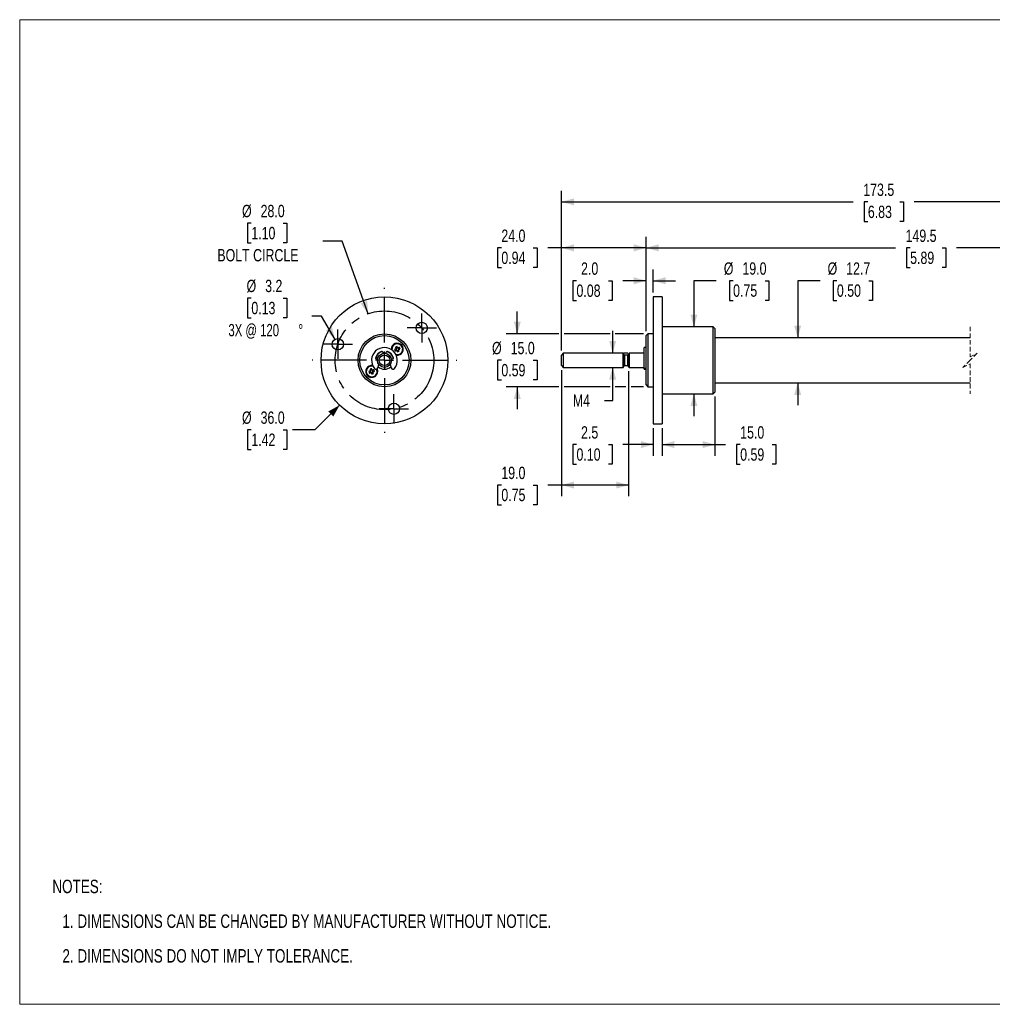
# Model space of a CAD drawing. Header units: millimetres. Extents: x 0 to 432, y 0 to 279.
# Tile 1 of 2: x 0 to 276, y 0 to 279. Entities that reach past the tile are written whole.
import ezdxf

# ---------------------------------------------------------------- set-up
doc = ezdxf.new("R2010")
doc.units = ezdxf.units.MM
doc.linetypes.add('CENTERX2', pattern=[20.32, 12.7, -2.54, 2.54, -2.54])
doc.linetypes.add('HIDDEN', pattern=[1.905, 1.27, -0.635])
doc.layers.add('CENTER', color=40, linetype='CENTERX2')
doc.layers.add('DIMENSIONS', color=140, linetype='Continuous', lineweight=25)
doc.layers.add('TEXT', color=140, linetype='Continuous', lineweight=25)
doc.styles.add('SLDTEXTSTYLE0', font='TXT', dxfattribs={"width": 0.75})
doc.styles.add('SLDTEXTSTYLE1', font='TXT', dxfattribs={"width": 0.6875})
doc.dimstyles.new('SLDDIMSTYLE0', dxfattribs={"dimtxt": 3.5, "dimasz": 3.5, "dimexe": 0, "dimexo": 0.0625, "dimgap": 0.875, "dimtad": 0, "dimtih": 1, "dimtoh": 1, "dimdec": 1, "dimrnd": 1e-09, "dimzin": 12, "dimdsep": 46, "dimtxsty": 'SLDTEXTSTYLE0', "dimsah": 1, "dimcen": 0.09, "dimadec": 0, "dimazin": 3, "dimtfac": 1, "dimtdec": 1, "dimtofl": 0, "dimtmove": 0, "dimatfit": 3, "dimfxl": 0, "dimfrac": 2, "dimtolj": 1, "dimtzin": 12, "dimarcsym": 0})
doc.dimstyles.new('SLDDIMSTYLE1', dxfattribs={"dimtxt": 3.5, "dimasz": 3.5, "dimexe": 0, "dimexo": 0.0625, "dimgap": 0.875, "dimtad": 0, "dimtih": 1, "dimtoh": 1, "dimdec": 1, "dimrnd": 1e-09, "dimzin": 4, "dimdsep": 46, "dimtxsty": 'SLDTEXTSTYLE0', "dimsah": 1, "dimcen": 0, "dimadec": 0, "dimazin": 1, "dimtfac": 1, "dimtdec": 1, "dimtofl": 0, "dimtmove": 0, "dimatfit": 3, "dimfxl": 0, "dimfrac": 2, "dimtolj": 1, "dimtzin": 12, "dimarcsym": 0})
doc.dimstyles.new('SLDDIMSTYLE2', dxfattribs={"dimtxt": 3.5, "dimasz": 3.5, "dimexe": 0, "dimexo": 0.0625, "dimgap": 0.875, "dimtad": 0, "dimtih": 1, "dimtoh": 1, "dimdec": 1, "dimrnd": 1e-09, "dimzin": 12, "dimdsep": 46, "dimtxsty": 'SLDTEXTSTYLE0', "dimsah": 1, "dimcen": 0, "dimadec": 0, "dimazin": 3, "dimtfac": 1, "dimtdec": 1, "dimtofl": 0, "dimtmove": 0, "dimatfit": 3, "dimfxl": 0, "dimfrac": 2, "dimtolj": 1, "dimtzin": 12, "dimarcsym": 0})
doc.dimstyles.new('SLDDIMSTYLE3', dxfattribs={"dimtxt": 3.5, "dimasz": 3.5, "dimexe": 0, "dimexo": 0.0625, "dimgap": 0.875, "dimtad": 0, "dimtih": 1, "dimtoh": 1, "dimdec": 1, "dimrnd": 1e-09, "dimzin": 4, "dimdsep": 46, "dimtxsty": 'SLDTEXTSTYLE0', "dimsah": 1, "dimcen": 0, "dimadec": 0, "dimazin": 1, "dimtfac": 1, "dimtdec": 1, "dimtofl": 0, "dimtmove": 0, "dimatfit": 3, "dimfxl": 0, "dimfrac": 2, "dimtolj": 1, "dimtzin": 12, "dimarcsym": 0})
doc.dimstyles.new('SLDDIMSTYLE4', dxfattribs={"dimtxt": 3.5, "dimasz": 3.5, "dimexe": 0, "dimexo": 0.0625, "dimgap": 0.875, "dimtad": 0, "dimtih": 1, "dimtoh": 1, "dimdec": 1, "dimrnd": 1e-09, "dimzin": 4, "dimdsep": 46, "dimtxsty": 'SLDTEXTSTYLE0', "dimsah": 1, "dimcen": 0.09, "dimadec": 0, "dimazin": 1, "dimtfac": 1, "dimtdec": 1, "dimtofl": 0, "dimtmove": 0, "dimatfit": 3, "dimfxl": 0, "dimfrac": 2, "dimtolj": 1, "dimtzin": 12, "dimarcsym": 0})
doc.dimstyles.new('SLDDIMSTYLE5', dxfattribs={"dimtxt": 3.5, "dimasz": 3.5, "dimexe": 0, "dimexo": 0.0625, "dimgap": 0.875, "dimtad": 0, "dimtih": 1, "dimtoh": 1, "dimdec": 1, "dimrnd": 1e-09, "dimzin": 12, "dimdsep": 46, "dimtxsty": 'SLDTEXTSTYLE0', "dimsah": 1, "dimcen": 0.09, "dimadec": 0, "dimazin": 3, "dimtfac": 1, "dimtdec": 1, "dimtmove": 0, "dimatfit": 0, "dimfxl": 0, "dimfrac": 2, "dimtolj": 1, "dimtzin": 12, "dimarcsym": 0})
doc.dimstyles.new('SLDDIMSTYLE6', dxfattribs={"dimtxt": 3.5, "dimasz": 3.5, "dimexe": 0, "dimexo": 0.0625, "dimgap": 0.875, "dimtad": 0, "dimtih": 1, "dimtoh": 1, "dimdec": 1, "dimrnd": 1e-09, "dimzin": 4, "dimdsep": 46, "dimtxsty": 'SLDTEXTSTYLE0', "dimsah": 1, "dimcen": 0.09, "dimadec": 0, "dimazin": 1, "dimtfac": 1, "dimtdec": 1, "dimtmove": 0, "dimatfit": 0, "dimfxl": 0, "dimfrac": 2, "dimtolj": 1, "dimtzin": 12, "dimarcsym": 0})

# ---------------------------------------------------------------- blocks, each defined once
blk = doc.blocks.new('SW_NOTE_0_5')
at = {"layer": 'TEXT', "color": 0, "char_height": 3.81, "attachment_point": 1, "style": 'SLDTEXTSTYLE0'}
for s, insert in [('NOTES:', (0, 4.91)), ('1. DIMENSIONS CAN BE CHANGED BY MANUFACTURER WITHOUT NOTICE.', (2.86, -4.94)), ('2. DIMENSIONS DO NOT IMPLY TOLERANCE.', (2.86, -14.79))]:
    blk.add_mtext(s, dxfattribs=dict(at, insert=insert))
blk = doc.blocks.new('_D_3')
at = {"layer": 'DIMENSIONS'}
for p, q in [((65.7, 221.64), (64.63, 221.64)), ((64.63, 221.64), (64.63, 216.08)), ((74.75, 221.64), (75.81, 221.64)), ((75.81, 221.64), (75.81, 216.08)), ((64.63, 216.08), (65.7, 216.08)), ((75.81, 216.08), (74.75, 216.08)), ((91.51, 216.59), (85.96, 216.59)), ((98.81, 195.94), (91.51, 216.59))]:
    blk.add_line(p, q, dxfattribs=at)
blk.add_solid([(98.81, 195.94), (98.59, 199.58), (96.7, 198.91)], dxfattribs=at)
at = {"layer": 'DIMENSIONS', "char_height": 3.5, "attachment_point": 1, "style": 'SLDTEXTSTYLE0'}
for s, insert in [('%%c', (63.06, 226.86)), ('28.0', (68.33, 226.86)), ('1.10', (65.7, 220.59)), ('BOLT CIRCLE', (56.07, 214.32))]:
    blk.add_mtext(s, dxfattribs=dict(at, insert=insert))
blk = doc.blocks.new('_D_4')
at = {"layer": 'DIMENSIONS'}
for p, q in [((65.7, 200.37), (64.63, 200.37)), ((64.63, 200.37), (64.63, 194.82)), ((74.75, 200.37), (75.81, 200.37)), ((75.81, 200.37), (75.81, 194.82)), ((64.63, 194.82), (65.7, 194.82)), ((75.81, 194.82), (74.75, 194.82)), ((85.62, 195.3), (82.83, 195.3)), ((89.44, 188.69), (85.62, 195.3))]:
    blk.add_line(p, q, dxfattribs=at)
blk.add_solid([(89.44, 188.69), (88.55, 192.22), (86.82, 191.22)], dxfattribs=at)
at = {"layer": 'DIMENSIONS', "char_height": 3.5, "attachment_point": 1}
for s, insert, style in [('%%c', (64.35, 205.6), 'SLDTEXTSTYLE0'), ('3.2', (69.63, 205.6), 'SLDTEXTSTYLE0'), ('0.13', (65.7, 199.33), 'SLDTEXTSTYLE0'), ('3X @ 120', (59.2, 193.06), 'SLDTEXTSTYLE1'), ('%%d', (79.02, 193.01), 'SLDTEXTSTYLE0')]:
    blk.add_mtext(s, dxfattribs=dict(at, insert=insert, style=style))
blk = doc.blocks.new('_D_5')
at = {"layer": 'DIMENSIONS'}
for p, q in [((90.75, 170.02), (83.74, 163)), ((65.7, 163), (64.63, 163)), ((64.63, 163), (64.63, 157.45)), ((74.75, 163), (75.81, 163)), ((75.81, 163), (75.81, 157.45)), ((83.74, 163), (77.39, 163)), ((64.63, 157.45), (65.7, 157.45)), ((75.81, 157.45), (74.75, 157.45))]:
    blk.add_line(p, q, dxfattribs=at)
blk.add_solid([(90.75, 170.02), (87.56, 168.25), (88.98, 166.83)], dxfattribs=at)
at = {"layer": 'DIMENSIONS', "char_height": 3.5, "attachment_point": 1, "style": 'SLDTEXTSTYLE0'}
for s, insert in [('%%c', (63.06, 168.23)), ('36.0', (68.33, 168.23)), ('1.42', (65.7, 161.96))]:
    blk.add_mtext(s, dxfattribs=dict(at, insert=insert))
blk = doc.blocks.new('SW_CENTERMARKSYMBOL_0')
at = {"layer": 'CENTER', "color": 0}
for p, q in [((0, 2.54), (0, 4.14)), ((-2.54, 0), (-4.14, 0)), ((0, 0), (-2.54, 0)), ((0, 0), (0, 2.54)), ((0, 0), (0, -2.54)), ((0, 0), (2.54, 0)), ((2.54, 0), (4.14, 0)), ((0, -2.54), (0, -4.14))]:
    blk.add_line(p, q, dxfattribs=at)
blk = doc.blocks.new('SW_CENTERMARKSYMBOL_1')
at = {"layer": 'CENTER', "color": 0}
for p, q in [((0, 2.54), (0, 4.14)), ((-2.54, 0), (-4.14, 0)), ((0, 0), (-2.54, 0)), ((0, 0), (0, 2.54)), ((0, 0), (0, -2.54)), ((0, 0), (2.54, 0)), ((2.54, 0), (4.14, 0)), ((0, -2.54), (0, -4.14))]:
    blk.add_line(p, q, dxfattribs=at)
blk = doc.blocks.new('SW_CENTERMARKSYMBOL_2')
at = {"layer": 'CENTER', "color": 0}
for p, q in [((0, 2.54), (0, 4.14)), ((-2.54, 0), (-4.14, 0)), ((0, 0), (-2.54, 0)), ((0, 0), (0, 2.54)), ((0, 0), (0, -2.54)), ((0, 0), (2.54, 0)), ((2.54, 0), (4.14, 0)), ((0, -2.54), (0, -4.14))]:
    blk.add_line(p, q, dxfattribs=at)
blk = doc.blocks.new('SW_CENTERMARKSYMBOL_3')
at = {"layer": 'CENTER', "color": 0}
for p, q in [((0, 5.08), (0, 20.54)), ((-5.08, 0), (-20.54, 0)), ((0, 0), (-2.54, 0)), ((0, 0), (0, 2.54)), ((0, 0), (0, -2.54)), ((0, 0), (2.54, 0)), ((5.08, 0), (20.54, 0)), ((0, -5.08), (0, -20.54))]:
    blk.add_line(p, q, dxfattribs=at)
blk = doc.blocks.new('_D_6')
at = {"layer": 'DIMENSIONS'}
for p, q in [((153.7, 179.97), (153.7, 144.17)), ((172.7, 179.67), (172.7, 144.17)), ((136.62, 147.32), (135.56, 147.32)), ((135.56, 147.32), (135.56, 141.77)), ((145.67, 147.32), (146.74, 147.32)), ((146.74, 147.32), (146.74, 141.77)), ((153.7, 147.35), (149.81, 147.35)), ((172.7, 147.35), (153.7, 147.35)), ((135.56, 141.77), (136.62, 141.77)), ((146.74, 141.77), (145.67, 141.77))]:
    blk.add_line(p, q, dxfattribs=at)
for points in [[(153.7, 147.35), (157.2, 146.35), (157.2, 148.35)], [(172.7, 147.35), (169.2, 148.35), (169.2, 146.35)]]:
    blk.add_solid(points, dxfattribs=at)
at = {"layer": 'DIMENSIONS', "char_height": 3.5, "attachment_point": 1, "style": 'SLDTEXTSTYLE0'}
for s, insert in [('19.0', (136.62, 152.55)), ('0.75', (136.62, 146.28))]:
    blk.add_mtext(s, dxfattribs=dict(at, insert=insert))
blk = doc.blocks.new('_D_7')
at = {"layer": 'DIMENSIONS'}
for p, q in [((168.2, 184.74), (168.2, 191.09)), ((172.47, 184.74), (171.38, 184.74)), ((168.2, 171.32), (168.2, 180.74)), ((165.91, 171.32), (168.2, 171.32))]:
    blk.add_line(p, q, dxfattribs=at)
for points in [[(168.2, 184.74), (169.2, 188.24), (167.2, 188.24)], [(168.2, 180.74), (167.2, 177.24), (169.2, 177.24)]]:
    blk.add_solid(points, dxfattribs=at)
at = {"layer": 'DIMENSIONS', "insert": (156.9, 173.06), "char_height": 3.5, "attachment_point": 1, "style": 'SLDTEXTSTYLE0'}
blk.add_mtext('M4', dxfattribs=at)
blk = doc.blocks.new('_D_8')
at = {"layer": 'DIMENSIONS'}
for p, q in [((153.7, 185.51), (153.7, 217.82)), ((177.7, 191.01), (177.7, 217.82)), ((136.62, 214.62), (135.56, 214.62)), ((135.56, 214.62), (135.56, 209.06)), ((145.67, 214.62), (146.74, 214.62)), ((146.74, 214.62), (146.74, 209.06)), ((153.7, 214.65), (149.81, 214.65)), ((177.7, 214.65), (153.7, 214.65)), ((135.56, 209.06), (136.62, 209.06)), ((146.74, 209.06), (145.67, 209.06))]:
    blk.add_line(p, q, dxfattribs=at)
for points in [[(153.7, 214.65), (157.2, 213.65), (157.2, 215.65)], [(177.7, 214.65), (174.2, 215.65), (174.2, 213.65)]]:
    blk.add_solid(points, dxfattribs=at)
at = {"layer": 'DIMENSIONS', "char_height": 3.5, "attachment_point": 1, "style": 'SLDTEXTSTYLE0'}
for s, insert in [('24.0', (136.62, 219.84)), ('0.94', (136.62, 213.58))]:
    blk.add_mtext(s, dxfattribs=dict(at, insert=insert))
blk = doc.blocks.new('_D_9')
at = {"layer": 'DIMENSIONS'}
for p, q in [((177.7, 191.01), (177.7, 208.5)), ((179.7, 202.01), (179.7, 208.5)), ((157.93, 205.29), (156.87, 205.29)), ((156.87, 205.29), (156.87, 199.74)), ((166.98, 205.29), (168.05, 205.29)), ((168.05, 205.29), (168.05, 199.74)), ((177.7, 205.32), (171.12, 205.32)), ((179.7, 205.32), (186.05, 205.32)), ((156.87, 199.74), (157.93, 199.74)), ((168.05, 199.74), (166.98, 199.74))]:
    blk.add_line(p, q, dxfattribs=at)
for points in [[(177.7, 205.32), (174.2, 206.32), (174.2, 204.32)], [(179.7, 205.32), (183.2, 204.32), (183.2, 206.32)]]:
    blk.add_solid(points, dxfattribs=at)
at = {"layer": 'DIMENSIONS', "char_height": 3.5, "attachment_point": 1, "style": 'SLDTEXTSTYLE0'}
for s, insert in [('2.0', (159.23, 210.52)), ('0.08', (157.93, 204.25))]:
    blk.add_mtext(s, dxfattribs=dict(at, insert=insert))
blk = doc.blocks.new('_D_10')
at = {"layer": 'DIMENSIONS'}
for p, q in [((179.7, 163.47), (179.7, 155.66)), ((182.2, 163.47), (182.2, 155.66)), ((157.93, 158.81), (156.87, 158.81)), ((156.87, 158.81), (156.87, 153.25)), ((166.98, 158.81), (168.05, 158.81)), ((168.05, 158.81), (168.05, 153.25)), ((179.7, 158.83), (171.12, 158.83)), ((182.2, 158.83), (188.55, 158.83)), ((156.87, 153.25), (157.93, 153.25)), ((168.05, 153.25), (166.98, 153.25))]:
    blk.add_line(p, q, dxfattribs=at)
for points in [[(179.7, 158.83), (176.2, 159.83), (176.2, 157.83)], [(182.2, 158.83), (185.7, 157.83), (185.7, 159.83)]]:
    blk.add_solid(points, dxfattribs=at)
at = {"layer": 'DIMENSIONS', "char_height": 3.5, "attachment_point": 1, "style": 'SLDTEXTSTYLE0'}
for s, insert in [('2.5', (159.23, 164.03)), ('0.10', (157.93, 157.76))]:
    blk.add_mtext(s, dxfattribs=dict(at, insert=insert))
blk = doc.blocks.new('_D_11')
at = {"layer": 'DIMENSIONS'}
for p, q in [((141.15, 190.24), (141.15, 196.59)), ((152.95, 190.24), (137.97, 190.24)), ((167.45, 190.24), (154.45, 190.24)), ((176.93, 190.24), (168.95, 190.24)), ((136.62, 182.74), (135.56, 182.74)), ((135.56, 182.74), (135.56, 177.19)), ((145.67, 182.74), (146.74, 182.74)), ((146.74, 182.74), (146.74, 177.19)), ((135.56, 177.19), (136.62, 177.19)), ((146.74, 177.19), (145.67, 177.19)), ((152.95, 175.24), (137.97, 175.24)), ((141.15, 175.24), (141.15, 168.89)), ((167.45, 175.24), (154.45, 175.24)), ((171.95, 175.24), (168.95, 175.24)), ((176.93, 175.24), (173.45, 175.24))]:
    blk.add_line(p, q, dxfattribs=at)
for points in [[(141.15, 190.24), (142.15, 193.74), (140.15, 193.74)], [(141.15, 175.24), (140.15, 171.74), (142.15, 171.74)]]:
    blk.add_solid(points, dxfattribs=at)
at = {"layer": 'DIMENSIONS', "char_height": 3.5, "attachment_point": 1, "style": 'SLDTEXTSTYLE0'}
for s, insert in [('%%c', (133.98, 187.97)), ('15.0', (139.26, 187.97)), ('0.59', (136.62, 181.7))]:
    blk.add_mtext(s, dxfattribs=dict(at, insert=insert))
blk = doc.blocks.new('_D_12')
at = {"layer": 'DIMENSIONS'}
for p, q in [((197.59, 205.32), (191.24, 205.32)), ((191.24, 205.32), (191.24, 192.24)), ((202.36, 205.32), (201.29, 205.32)), ((201.29, 205.32), (201.29, 199.76)), ((211.41, 205.32), (212.48, 205.32)), ((212.48, 205.32), (212.48, 199.76)), ((201.29, 199.76), (202.36, 199.76)), ((212.48, 199.76), (211.41, 199.76)), ((191.24, 173.24), (191.24, 166.89))]:
    blk.add_line(p, q, dxfattribs=at)
for points in [[(191.24, 192.24), (192.24, 195.74), (190.24, 195.74)], [(191.24, 173.24), (190.24, 169.74), (192.24, 169.74)]]:
    blk.add_solid(points, dxfattribs=at)
at = {"layer": 'DIMENSIONS', "char_height": 3.5, "attachment_point": 1, "style": 'SLDTEXTSTYLE0'}
for s, insert in [('%%c', (199.72, 210.54)), ('19.0', (205, 210.54)), ('0.75', (202.36, 204.28))]:
    blk.add_mtext(s, dxfattribs=dict(at, insert=insert))
blk = doc.blocks.new('_D_13')
at = {"layer": 'DIMENSIONS'}
for p, q in [((197.2, 172.47), (197.2, 155.66)), ((182.2, 163.47), (182.2, 155.66)), ((182.2, 158.83), (197.2, 158.83)), ((197.2, 158.83), (200.24, 158.83)), ((204.37, 158.81), (203.31, 158.81)), ((203.31, 158.81), (203.31, 153.25)), ((213.43, 158.81), (214.49, 158.81)), ((214.49, 158.81), (214.49, 153.25)), ((203.31, 153.25), (204.37, 153.25)), ((214.49, 153.25), (213.43, 153.25))]:
    blk.add_line(p, q, dxfattribs=at)
for points in [[(182.2, 158.83), (185.7, 157.83), (185.7, 159.83)], [(197.2, 158.83), (193.7, 159.83), (193.7, 157.83)]]:
    blk.add_solid(points, dxfattribs=at)
at = {"layer": 'DIMENSIONS', "char_height": 3.5, "attachment_point": 1, "style": 'SLDTEXTSTYLE0'}
for s, insert in [('15.0', (204.37, 164.03)), ('0.59', (204.37, 157.76))]:
    blk.add_mtext(s, dxfattribs=dict(at, insert=insert))
blk = doc.blocks.new('_D_14')
at = {"layer": 'DIMENSIONS'}
for p, q in [((177.7, 191.01), (177.7, 217.82)), ((297.68, 216.4), (295.93, 212.9)), ((298.55, 214.65), (297.68, 216.4)), ((336.51, 189.12), (336.51, 217.82)), ((177.7, 214.65), (248.44, 214.65)), ((252.58, 214.62), (251.51, 214.62)), ((251.51, 214.62), (251.51, 209.06)), ((261.63, 214.62), (262.69, 214.62)), ((262.69, 214.62), (262.69, 209.06)), ((295.05, 214.65), (265.76, 214.65)), ((295.93, 212.9), (295.05, 214.65)), ((336.51, 214.65), (298.55, 214.65)), ((251.51, 209.06), (252.58, 209.06)), ((262.69, 209.06), (261.63, 209.06))]:
    blk.add_line(p, q, dxfattribs=at)
for points in [[(177.7, 214.65), (181.2, 213.65), (181.2, 215.65)], [(336.51, 214.65), (333.01, 215.65), (333.01, 213.65)]]:
    blk.add_solid(points, dxfattribs=at)
at = {"layer": 'DIMENSIONS', "char_height": 3.5, "attachment_point": 1, "style": 'SLDTEXTSTYLE0'}
for s, insert in [('149.5', (251.28, 219.84)), ('5.89', (252.58, 213.58))]:
    blk.add_mtext(s, dxfattribs=dict(at, insert=insert))
blk = doc.blocks.new('_D_15')
at = {"layer": 'DIMENSIONS'}
for p, q in [((227.03, 205.32), (220.68, 205.32)), ((220.68, 205.32), (220.68, 189.09)), ((231.8, 205.32), (230.73, 205.32)), ((230.73, 205.32), (230.73, 199.76)), ((240.85, 205.32), (241.92, 205.32)), ((241.92, 205.32), (241.92, 199.76)), ((230.73, 199.76), (231.8, 199.76)), ((241.92, 199.76), (240.85, 199.76)), ((220.68, 176.39), (220.68, 170.04))]:
    blk.add_line(p, q, dxfattribs=at)
for points in [[(220.68, 189.09), (221.68, 192.59), (219.68, 192.59)], [(220.68, 176.39), (219.68, 172.89), (221.68, 172.89)]]:
    blk.add_solid(points, dxfattribs=at)
at = {"layer": 'DIMENSIONS', "char_height": 3.5, "attachment_point": 1, "style": 'SLDTEXTSTYLE0'}
for s, insert in [('%%c', (229.16, 210.54)), ('12.7', (234.44, 210.54)), ('0.50', (231.8, 204.28))]:
    blk.add_mtext(s, dxfattribs=dict(at, insert=insert))
blk = doc.blocks.new('_D_16')
at = {"layer": 'DIMENSIONS'}
for p, q in [((153.7, 185.51), (153.7, 230.87)), ((291.68, 229.45), (289.93, 225.95)), ((292.55, 227.7), (291.68, 229.45)), ((336.51, 189.12), (336.51, 230.87)), ((153.7, 227.7), (236.44, 227.7)), ((240.58, 227.67), (239.51, 227.67)), ((239.51, 227.67), (239.51, 222.11)), ((249.63, 227.67), (250.69, 227.67)), ((250.69, 227.67), (250.69, 222.11)), ((289.05, 227.7), (253.76, 227.7)), ((289.93, 225.95), (289.05, 227.7)), ((336.51, 227.7), (292.55, 227.7)), ((239.51, 222.11), (240.58, 222.11)), ((250.69, 222.11), (249.63, 222.11))]:
    blk.add_line(p, q, dxfattribs=at)
for points in [[(153.7, 227.7), (157.2, 226.7), (157.2, 228.7)], [(336.51, 227.7), (333.01, 228.7), (333.01, 226.7)]]:
    blk.add_solid(points, dxfattribs=at)
at = {"layer": 'DIMENSIONS', "char_height": 3.5, "attachment_point": 1, "style": 'SLDTEXTSTYLE0'}
for s, insert in [('173.5', (239.28, 232.89)), ('6.83', (240.58, 226.62))]:
    blk.add_mtext(s, dxfattribs=dict(at, insert=insert))

msp = doc.modelspace()

# ---------------------------------------------------------------- linework, layer by layer
at = {"color": 7, "linetype": 'Continuous', "lineweight": 18}
for p, q in [((0, 0), (0, 279.4)), ((0, 279.4), (431.8, 279.4)), ((0, 0), (431.8, 0))]:
    msp.add_line(p, q, dxfattribs=at)
for p, q in [((182.2, 200.74), (179.7, 200.74)), ((179.7, 200.74), (179.7, 194.55)), ((182.2, 200.74), (182.2, 194.55)), ((179.7, 194.55), (179.7, 193.21)), ((179.7, 193.21), (179.7, 164.74)), ((182.2, 194.55), (182.2, 164.74)), ((178.2, 190.24), (177.7, 189.74)), ((179.7, 190.24), (178.2, 190.24)), ((178.2, 190.24), (178.2, 187.66)), ((196.7, 173.24), (196.7, 192.24)), ((197.2, 191.74), (197.2, 173.74)), ((177.7, 187.34), (177.7, 189.74)), ((177.7, 175.74), (177.7, 187.34)), ((178.2, 187.66), (178.2, 175.24)), ((269.56, 189.09), (197.2, 189.09)), ((102.97, 185.04), (103.04, 184.7)), ((103.91, 184.7), (103.98, 185.04)), ((106.68, 185.98), (106.75, 185.81)), ((106.91, 186.2), (106.74, 186.13)), ((106.79, 185.71), (106.86, 185.54)), ((107.18, 186.31), (107.01, 186.24)), ((107.01, 185.48), (107.18, 185.55)), ((107.28, 185.59), (107.45, 185.66)), ((107.4, 186.08), (107.33, 186.25)), ((107.51, 185.81), (107.44, 185.98)), ((154.2, 184.74), (154.2, 180.74)), ((171.43, 184.34), (171.2, 184.74)), ((171.2, 182.74), (171.2, 184.74)), ((172.7, 180.94), (172.7, 184.54)), ((172.9, 184.74), (172.9, 180.74)), ((177.7, 186.39), (177.1, 186.39)), ((101.51, 183.09), (101.16, 183.15)), ((105.79, 183.15), (105.44, 183.09)), ((153.7, 181.24), (153.7, 184.24)), ((171.2, 180.74), (171.2, 182.74)), ((171.43, 183.26), (171.43, 184.34)), ((171.43, 182.74), (171.43, 183.26)), ((171.43, 181.14), (171.43, 182.74)), ((172.5, 184.24), (171.6, 184.24)), ((171.6, 184.24), (171.6, 182.74)), ((171.6, 182.74), (171.6, 181.24)), ((172.5, 181.24), (172.5, 184.24)), ((99.44, 179.7), (99.5, 179.53)), ((99.68, 179.91), (99.51, 179.84)), ((99.54, 179.42), (99.6, 179.25)), ((99.75, 179.18), (99.92, 179.25)), ((99.96, 180.01), (99.78, 179.94)), ((100.02, 179.28), (100.2, 179.34)), ((100.16, 179.76), (100.1, 179.94)), ((100.26, 179.49), (100.2, 179.66)), ((101.56, 180.58), (101.86, 181.56)), ((105.09, 181.56), (105.39, 180.58)), ((153.7, 181.24), (154.2, 180.74)), ((154.2, 180.74), (171.2, 180.74)), ((171.2, 180.74), (171.43, 181.14)), ((171.6, 181.24), (172.5, 181.24)), ((172.7, 180.94), (172.9, 180.74)), ((172.9, 180.74), (177.1, 180.74)), ((177.1, 180.22), (177.1, 180.4)), ((177.1, 180.22), (177.7, 180.22)), ((197.2, 176.39), (269.56, 176.39)), ((177.7, 175.74), (178.2, 175.24)), ((178.2, 175.24), (179.7, 175.24)), ((182.2, 173.24), (196.7, 173.24)), ((196.7, 173.24), (197.2, 173.74)), ((179.7, 164.74), (182.2, 164.74))]:
    msp.add_line(p, q)
at = {"color": 7, "linetype": 'HIDDEN', "lineweight": 18}
for p, q in [((269.56, 192.27), (269.56, 183.74)), ((269.56, 183.74), (271.56, 184.74)), ((271.56, 184.74), (269.56, 182.74)), ((269.56, 182.74), (267.56, 180.74)), ((267.56, 180.74), (269.56, 181.74)), ((269.56, 181.74), (269.56, 173.22))]:
    msp.add_line(p, q, dxfattribs=at)
at = {"flags": 128}
for points in [[(197.2, 191.74), (196.7, 192.24), (182.2, 192.24)], [(105.4, 184.42), (105.77, 183.86), (105.97, 183.27)], [(106.69, 185.98), (106.64, 185.96), (106.6, 185.95), (106.55, 185.93), (106.51, 185.91), (106.46, 185.89), (106.41, 185.87), (106.37, 185.85), (106.32, 185.83)], [(106.51, 185.39), (106.55, 185.41), (106.6, 185.43), (106.64, 185.44), (106.69, 185.46), (106.74, 185.48), (106.78, 185.5), (106.83, 185.52), (106.88, 185.54)], [(106.59, 186.48), (106.61, 186.44), (106.63, 186.39), (106.65, 186.35), (106.67, 186.3), (106.69, 186.25), (106.71, 186.21), (106.73, 186.16), (106.75, 186.11)], [(107.01, 185.49), (107.03, 185.44), (107.04, 185.39), (107.06, 185.35), (107.08, 185.3), (107.1, 185.26), (107.12, 185.21), (107.14, 185.16), (107.16, 185.12)], [(107.19, 186.3), (107.17, 186.35), (107.15, 186.39), (107.13, 186.44), (107.11, 186.48), (107.09, 186.53), (107.07, 186.58), (107.05, 186.62), (107.04, 186.67)], [(107.69, 186.4), (107.64, 186.38), (107.6, 186.36), (107.55, 186.34), (107.51, 186.32), (107.46, 186.3), (107.41, 186.28), (107.37, 186.26), (107.32, 186.24)], [(107.6, 185.3), (107.58, 185.35), (107.56, 185.39), (107.55, 185.44), (107.53, 185.48), (107.51, 185.53), (107.49, 185.58), (107.47, 185.62), (107.45, 185.67)], [(107.5, 185.8), (107.55, 185.82), (107.6, 185.84), (107.64, 185.86), (107.69, 185.88), (107.73, 185.9), (107.78, 185.92), (107.83, 185.94), (107.87, 185.95)], [(171.2, 184.74), (154.2, 184.74), (153.7, 184.24)], [(177.1, 184.74), (172.9, 184.74), (172.7, 184.54)], [(177.7, 180.4), (177.1, 180.4), (177.1, 181.06), (177.1, 181.79), (177.1, 182.57), (177.1, 183.35), (177.1, 184.11), (177.1, 184.8), (177.1, 185.4), (177.1, 185.87), (177.1, 186.2), (177.1, 186.37), (177.1, 186.39)], [(99.45, 179.71), (99.4, 179.69), (99.36, 179.67), (99.31, 179.65), (99.26, 179.64), (99.22, 179.62), (99.17, 179.6), (99.12, 179.59), (99.08, 179.57)], [(99.24, 179.12), (99.28, 179.14), (99.33, 179.15), (99.38, 179.17), (99.42, 179.19), (99.47, 179.2), (99.52, 179.22), (99.57, 179.24), (99.61, 179.25)], [(99.38, 180.21), (99.39, 180.16), (99.41, 180.12), (99.43, 180.07), (99.44, 180.02), (99.46, 179.98), (99.48, 179.93), (99.49, 179.88), (99.51, 179.83)], [(99.74, 179.19), (99.76, 179.15), (99.78, 179.1), (99.79, 179.05), (99.81, 179), (99.83, 178.96), (99.84, 178.91), (99.86, 178.86), (99.88, 178.82)], [(99.96, 180), (99.95, 180.04), (99.93, 180.09), (99.91, 180.14), (99.9, 180.18), (99.88, 180.23), (99.86, 180.28), (99.85, 180.32), (99.83, 180.37)], [(100.47, 180.07), (100.42, 180.05), (100.37, 180.04), (100.33, 180.02), (100.28, 180), (100.23, 179.99), (100.19, 179.97), (100.14, 179.95), (100.09, 179.94)], [(100.33, 178.98), (100.31, 179.03), (100.29, 179.07), (100.28, 179.12), (100.26, 179.17), (100.24, 179.21), (100.23, 179.26), (100.21, 179.31), (100.19, 179.36)], [(100.25, 179.48), (100.3, 179.5), (100.35, 179.52), (100.4, 179.53), (100.44, 179.55), (100.49, 179.57), (100.54, 179.58), (100.58, 179.6), (100.63, 179.62)]]:
    msp.add_lwpolyline(points, dxfattribs=at)
for centre, radius in [((103.47, 182.74), 18), ((114.04, 191.93), 1.6), ((103.47, 182.74), 7.5), ((90.24, 187.3), 1.6), ((103.47, 182.74), 7), ((103.47, 182.74), 2), ((103.47, 182.74), 1.5), ((106.15, 169), 1.6)]:
    msp.add_circle(centre, radius)
for centre, radius, start, end in [((107.1, 185.89), 1.7, 260.421, 181.5822), ((107.1, 185.89), 1.6, 22.5227, 184.0665), ((107.1, 185.89), 1.54, 22.5227, 185.7766), ((103.47, 182.74), 3.65, 320.138, 219.862), ((103.47, 182.74), 2.63, 108.7104, 163.7896), ((103.47, 182.74), 2.55, 104.4865, 168.0135), ((102.71, 184.99), 0.256, 12.5, 108.7104), ((104.23, 184.99), 0.256, 71.2896, 167.5), ((103.47, 182.74), 2.55, 41.0016, 75.5135), ((103.47, 182.74), 2.63, 16.2104, 71.2896), ((111.51, 187.72), 5.52, 200.0301, 205.0152), ((108.93, 181.48), 5.52, 110.0302, 115.0152), ((107.1, 185.89), 0.416, 147.7574, 167.288), ((107.1, 185.89), 1.54, 256.2266, 22.5227), ((107.1, 185.89), 0.356, 160.0603, 193.6821), ((107.1, 185.89), 0.356, 193.6821, 211.3632), ((107.1, 185.89), 1.6, 257.9367, 22.5227), ((107.1, 185.89), 0.355, 154.985, 160.0603), ((107.1, 185.89), 0.355, 121.3632, 154.985), ((107.1, 185.89), 0.356, 211.3632, 244.985), ((107.1, 185.89), 0.416, 237.7574, 257.288), ((107.1, 185.89), 0.355, 103.6821, 121.3632), ((107.1, 185.89), 0.356, 244.985, 250.0603), ((107.1, 185.89), 0.356, 250.0603, 283.6821), ((107.1, 185.89), 0.356, 70.0603, 103.6821), ((105.27, 190.3), 5.52, 290.0301, 295.0152), ((107.1, 185.89), 0.356, 283.6821, 301.3632), ((107.1, 185.89), 0.416, 57.7574, 77.288), ((107.1, 185.89), 0.356, 64.985, 70.0603), ((107.1, 185.89), 0.356, 31.3632, 64.985), ((107.1, 185.89), 0.356, 301.3632, 334.985), ((107.1, 185.89), 0.356, 13.6821, 31.3632), ((107.1, 185.89), 0.356, 334.985, 340.0603), ((107.1, 185.89), 0.356, 340.0603, 13.6821), ((107.1, 185.89), 0.416, 327.7574, 347.288), ((102.69, 184.06), 5.52, 20.0301, 25.0153), ((172.5, 184.44), 0.2, 269.998, 0.0011), ((101.2, 183.4), 0.256, 163.7896, 260), ((105.75, 183.4), 0.256, 280, 16.2104), ((171.6, 184.44), 0.2, 209.9983, 270.0013), ((99.85, 179.59), 1.7, 80.421, 221.0016), ((99.85, 179.59), 1.6, 77.9367, 289.7525), ((99.85, 179.59), 1.54, 76.2266, 289.7525), ((99.85, 179.59), 1.7, 221.0016, 25.6676), ((104.35, 181.21), 5.52, 197.26, 202.2449), ((101.47, 175.1), 5.52, 107.2599, 112.245), ((99.85, 179.59), 0.416, 144.9872, 164.5177), ((99.85, 179.59), 0.356, 157.2901, 190.9119), ((99.85, 179.59), 0.356, 190.9119, 208.593), ((99.85, 179.59), 0.355, 152.2148, 157.2901), ((99.85, 179.59), 0.355, 118.593, 152.2148), ((99.85, 179.59), 0.355, 208.593, 242.2148), ((99.85, 179.59), 0.416, 234.9872, 254.5177), ((99.85, 179.59), 0.355, 100.9119, 118.593), ((99.85, 179.59), 0.355, 242.2148, 247.2901), ((99.85, 179.59), 0.356, 247.2901, 280.9119), ((99.85, 179.59), 0.356, 67.2901, 100.9119), ((98.24, 184.09), 5.52, 287.2599, 292.245), ((99.85, 179.59), 0.356, 280.9119, 298.593), ((99.85, 179.59), 0.416, 54.9872, 74.5177), ((99.85, 179.59), 0.356, 62.2148, 67.2901), ((99.85, 179.59), 0.356, 28.593, 62.2148), ((99.85, 179.59), 0.356, 298.593, 332.2148), ((99.85, 179.59), 0.356, 10.9119, 28.593), ((99.85, 179.59), 0.356, 332.2148, 337.2901), ((99.85, 179.59), 0.356, 337.2901, 10.9119), ((99.85, 179.59), 0.416, 324.9872, 344.5177), ((99.85, 179.59), 1.54, 289.7525, 25.2758), ((99.85, 179.59), 1.6, 289.7525, 25.2248), ((95.36, 177.98), 5.52, 17.26, 22.2449), ((101.07, 180.73), 0.513, 219.862, 342.5), ((103.47, 182.74), 2.55, 224.9446, 315.0554), ((105.88, 180.73), 0.513, 197.5, 320.138), ((171.6, 181.04), 0.2, 89.9987, 150.0017), ((172.5, 181.04), 0.2, 359.9989, 90.002)]:
    msp.add_arc(centre, radius, start, end)
for centre, major_axis, start_param, end_param in [((107.06, 185.88), (0.289, 0.12), 2.964014, 3.319171), ((107.08, 185.93), (-0.12, 0.289), 6.105607, 6.460764), ((107.11, 185.85), (-0.12, 0.289), 2.964014, 3.319171), ((107.14, 185.91), (0.289, 0.12), 6.105607, 6.460764), ((99.81, 179.58), (0.294, 0.106), 2.964014, 3.319171), ((99.84, 179.64), (-0.106, 0.294), 6.105607, 6.460764), ((99.87, 179.55), (-0.106, 0.294), 2.964014, 3.319171), ((99.89, 179.61), (0.294, 0.106), 6.105607, 6.460764)]:
    msp.add_ellipse(centre, major_axis=major_axis, ratio=0.990116, start_param=start_param, end_param=end_param)
for points, knots in [([(106.76, 186.01), (106.76, 186.01), (106.74, 186), (106.72, 185.99), (106.69, 185.99), (106.69, 185.98)], [0, 0, 0, 0, 0.006035, 0.886662, 1, 1, 1, 1]), ([(106.75, 186.11), (106.75, 186.11), (106.76, 186.09), (106.77, 186.07), (106.78, 186.04), (106.78, 186.04)], [0, 0, 0, 0, 0.113338, 0.993965, 1, 1, 1, 1]), ([(106.88, 185.54), (106.88, 185.54), (106.9, 185.55), (106.92, 185.56), (106.95, 185.57), (106.95, 185.57)], [0, 0, 0, 0, 0.113338, 0.993964, 1, 1, 1, 1]), ([(106.98, 185.56), (106.98, 185.56), (106.99, 185.54), (107, 185.51), (107, 185.49), (107.01, 185.49)], [0, 0, 0, 0, 0.0060355, 0.8866621, 1, 1, 1, 1]), ([(107.22, 186.23), (107.22, 186.23), (107.21, 186.25), (107.2, 186.27), (107.19, 186.3), (107.19, 186.3)], [0, 0, 0, 0, 0.006036, 0.886662, 1, 1, 1, 1]), ([(107.32, 186.24), (107.32, 186.24), (107.29, 186.23), (107.27, 186.22), (107.25, 186.21), (107.25, 186.21)], [0, 0, 0, 0, 0.113338, 0.993965, 1, 1, 1, 1]), ([(107.45, 185.67), (107.45, 185.67), (107.44, 185.7), (107.43, 185.72), (107.42, 185.74), (107.42, 185.74)], [0, 0, 0, 0, 0.113338, 0.993965, 1, 1, 1, 1]), ([(107.43, 185.77), (107.43, 185.77), (107.45, 185.78), (107.48, 185.79), (107.5, 185.8), (107.5, 185.8)], [0, 0, 0, 0, 0.006035, 0.886662, 1, 1, 1, 1]), ([(99.52, 179.73), (99.52, 179.73), (99.5, 179.72), (99.48, 179.71), (99.45, 179.71), (99.45, 179.71)], [0, 0, 0, 0, 0.006036, 0.886662, 1, 1, 1, 1]), ([(99.51, 179.83), (99.51, 179.83), (99.52, 179.81), (99.53, 179.78), (99.54, 179.76), (99.54, 179.76)], [0, 0, 0, 0, 0.113338, 0.993965, 1, 1, 1, 1]), ([(99.61, 179.25), (99.62, 179.25), (99.64, 179.26), (99.66, 179.27), (99.69, 179.28), (99.69, 179.28)], [0, 0, 0, 0, 0.113338, 0.993964, 1, 1, 1, 1]), ([(99.72, 179.27), (99.72, 179.27), (99.72, 179.24), (99.73, 179.22), (99.74, 179.2), (99.74, 179.19)], [0, 0, 0, 0, 0.006035, 0.886662, 1, 1, 1, 1]), ([(99.99, 179.92), (99.99, 179.92), (99.98, 179.95), (99.97, 179.97), (99.96, 179.99), (99.96, 180)], [0, 0, 0, 0, 0.006035, 0.886662, 1, 1, 1, 1]), ([(100.09, 179.94), (100.09, 179.93), (100.07, 179.93), (100.04, 179.92), (100.02, 179.91), (100.02, 179.91)], [0, 0, 0, 0, 0.113338, 0.993965, 1, 1, 1, 1]), ([(100.19, 179.36), (100.19, 179.36), (100.18, 179.38), (100.18, 179.41), (100.17, 179.43), (100.17, 179.43)], [0, 0, 0, 0, 0.113338, 0.993965, 1, 1, 1, 1]), ([(100.18, 179.46), (100.18, 179.46), (100.2, 179.47), (100.23, 179.47), (100.25, 179.48), (100.25, 179.48)], [0, 0, 0, 0, 0.006035, 0.886662, 1, 1, 1, 1])]:
    msp.add_open_spline(points, degree=3, knots=knots)
at = {"layer": 'CENTER'}
msp.add_circle((103.47, 182.74), 14, dxfattribs=at)

# ---------------------------------------------------------------- block references
for name, p in [('SW_CENTERMARKSYMBOL_3', (103.47, 182.74)), ('SW_CENTERMARKSYMBOL_0', (114.04, 191.93)), ('SW_CENTERMARKSYMBOL_2', (90.24, 187.3)), ('SW_CENTERMARKSYMBOL_1', (106.15, 169))]:
    msp.add_blockref(name, p, dxfattribs=at)
at = {"layer": 'TEXT'}
msp.add_blockref('SW_NOTE_0_5', (9.26, 30.44), dxfattribs=at)

# ---------------------------------------------------------------- dimensions: what is measured, and where the dimension line sits
at = {"layer": 'DIMENSIONS'}
for base, p1, text, picture, middle in [((336.51, 227.7), (153.7, 184.24), '173.5', '_D_16', (245.1, 227.7)), ((336.51, 214.65), (177.7, 189.74), '149.5', '_D_14', (257.1, 214.65))]:
    dim = msp.add_linear_dim(base=base, p1=p1, p2=(336.51, 187.85), text=text, dimstyle='SLDDIMSTYLE0', dxfattribs=at)
    dim.commit()
    dim.dimension.update_dxf_attribs({"geometry": picture, "text_midpoint": middle, "dimtype": 160})
for p1, p2, text, dimstyle, picture, middle in [((108.14, 169.54), (98.81, 195.94), '<>\\PBOLT CIRCLE', 'SLDDIMSTYLE1', '_D_3', (70.22, 218.86)), ((91.04, 185.92), (89.44, 188.69), '<>\\P3X @ 120%%d', 'SLDDIMSTYLE2', '_D_4', (70.22, 197.57))]:
    dim = msp.add_diameter_dim_2p(p1=p1, p2=p2, text=text, dimstyle=dimstyle, dxfattribs=at)
    dim.commit()
    dim.dimension.update_dxf_attribs({"geometry": picture, "text_midpoint": middle, "dimtype": 163})
for base, p1, p2, dimstyle, picture, middle in [((177.7, 214.65), (153.7, 184.24), (177.7, 189.74), 'SLDDIMSTYLE4', '_D_8', (141.15, 214.65)), ((179.7, 205.32), (177.7, 189.74), (179.7, 200.74), 'SLDDIMSTYLE6', '_D_9', (162.46, 205.32)), ((153.7, 147.35), (172.7, 180.94), (153.7, 181.24), 'SLDDIMSTYLE4', '_D_6', (141.15, 147.35)), ((182.2, 158.83), (197.2, 173.74), (182.2, 164.74), 'SLDDIMSTYLE4', '_D_13', (208.9, 158.83)), ((182.2, 158.83), (179.7, 164.74), (182.2, 164.74), 'SLDDIMSTYLE5', '_D_10', (162.46, 158.83))]:
    dim = msp.add_linear_dim(base=base, p1=p1, p2=p2, dimstyle=dimstyle, dxfattribs=at)
    dim.commit()
    dim.dimension.update_dxf_attribs({"geometry": picture, "text_midpoint": middle, "dimtype": 160})
for base, p1, p2, text, dimstyle, picture, middle in [((220.68, 189.09), (184.2, 176.39), (184.2, 189.09), '%%c<>', 'SLDDIMSTYLE5', '_D_15', (220.68, 205.32)), ((191.24, 173.24), (196.7, 192.24), (196.7, 173.24), '%%c<>', 'SLDDIMSTYLE6', '_D_12', (191.24, 205.32)), ((141.15, 175.24), (178.2, 190.24), (178.2, 175.24), '%%c<>', 'SLDDIMSTYLE6', '_D_11', (141.15, 182.74)), ((168.2, 184.74), (171.2, 180.74), (171.2, 184.74), 'M4', 'SLDDIMSTYLE5', '_D_7', (168.2, 171.32))]:
    dim = msp.add_linear_dim(base=base, p1=p1, p2=p2, angle=90, text=text, dimstyle=dimstyle, dxfattribs=at)
    dim.commit()
    dim.dimension.update_dxf_attribs({"geometry": picture, "text_midpoint": middle, "dimtype": 160})
dim = msp.add_diameter_dim_2p(p1=(116.2, 195.47), p2=(90.75, 170.02), dimstyle='SLDDIMSTYLE3', dxfattribs=at)
dim.commit()
dim.dimension.update_dxf_attribs({"geometry": '_D_5', "text_midpoint": (70.22, 163), "dimtype": 163})

doc.saveas('drawing.dxf')
